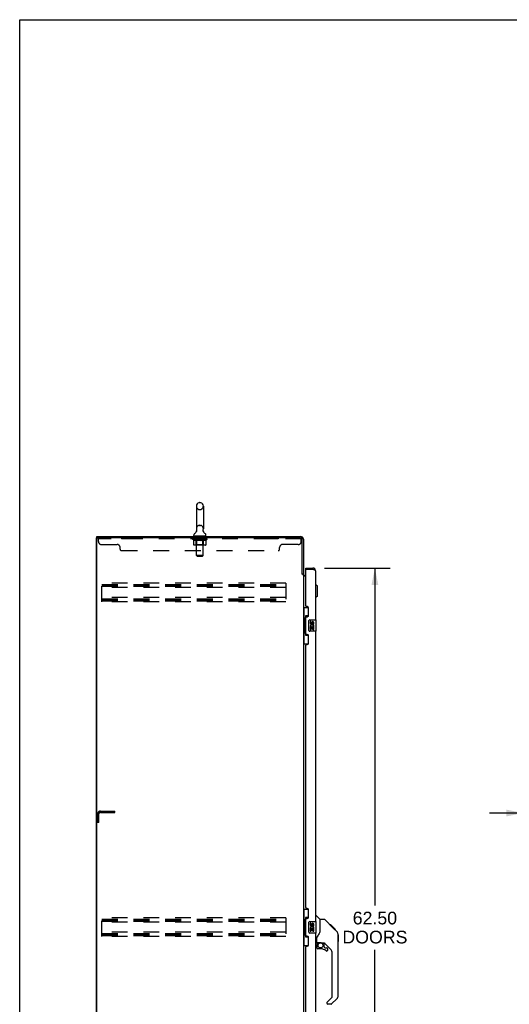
# Model space of a CAD drawing. Header units: inches. Extents: x 0 to 250, y 0 to 162.
# Tile 6 of 17: x 0 to 43, y 76 to 162. Entities that reach past the tile are written whole.
import ezdxf

# ---------------------------------------------------------------- set-up
doc = ezdxf.new("R2010")
doc.units = ezdxf.units.IN
doc.header["$LTSCALE"] = 13.77
doc.header["$MEASUREMENT"] = 0
doc.linetypes.add('HIDDEN', pattern=[0.2, 0.1, -0.1])
doc.layers.get('0').update_dxf_attribs({"linetype": 'CONTINUOUS'})
for name, color, linetype in [('02___PRT_ALL_AXES', 7, 'CONTINUOUS'), ('DEFAULT_2', 8, 'HIDDEN'), ('DIMENSIONS', 7, 'CONTINUOUS')]:
    doc.layers.add(name, color=color, linetype=linetype)
doc.styles.get("Standard").update_dxf_attribs({"font": 'arial.ttf'})
doc.dimstyles.new('DIMSTYLE_1', dxfattribs={"dimtxt": 1.104545, "dimasz": 1.472727, "dimexe": 0.09, "dimexo": 0.07, "dimgap": 0.0375, "dimtad": 0, "dimtih": 1, "dimtoh": 1, "dimzin": 4, "dimdsep": 46, "dimtxsty": 'Standard', "dimblk": '_FILLED', "dimblk1": '_FILLED', "dimblk2": '_FILLED', "dimcen": 0.09, "dimazin": 1, "dimtfac": 1, "dimtdec": 3, "dimtofl": 0, "dimtmove": 0, "dimatfit": 3, "dimldrblk": '_FILLED', "dimfxl": 1, "dimtolj": 1, "dimtzin": 4, "dimarcsym": 0})

# ---------------------------------------------------------------- blocks, each defined once
blk = doc.blocks.new('_FILLED')
at = {"color": 0, "linetype": 'ByBlock'}
blk.add_solid([(0, 0), (-1, 0.2), (-1, -0.2)], dxfattribs=at)
blk = doc.blocks.new('*D14')
at = {"layer": 'DIMENSIONS', "color": 2, "linetype": 'Continuous'}
for p, q in [((43.792, 92.978), (40.847, 92.978)), ((45.542, 92.978), (48.224, 92.978))]:
    blk.add_line(p, q, dxfattribs=at)
at = {"layer": 'DIMENSIONS', "color": 2, "linetype": 'Continuous', "xscale": 1.4727272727, "yscale": 1.4727272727, "zscale": 1.4727272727}
blk.add_blockref('_FILLED', (43.792, 92.978), dxfattribs=at)
at = {"layer": 'DIMENSIONS', "color": 2, "linetype": 'Continuous', "xscale": 1.4727272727, "yscale": 1.4727272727, "zscale": 1.4727272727, "rotation": 180}
blk.add_blockref('_FILLED', (45.542, 92.978), dxfattribs=at)
at = {"layer": 'DIMENSIONS', "color": 2, "linetype": 'Continuous', "insert": (48.777, 93.53), "char_height": 1.1045, "width": 3.00157, "attachment_point": 1, "line_spacing_factor": 0.9}
blk.add_mtext('1.75', dxfattribs=at)
blk = doc.blocks.new('*D21')
at = {"layer": 'DIMENSIONS', "color": 2, "linetype": 'Continuous'}
for p, q in [((26.508, 114.288), (32.212, 114.288)), ((30.887, 114.288), (30.887, 84.946)), ((30.887, 51.788), (30.887, 81.08)), ((26.508, 51.788), (32.212, 51.788))]:
    blk.add_line(p, q, dxfattribs=at)
at = {"layer": 'DIMENSIONS', "color": 2, "linetype": 'Continuous', "xscale": 1.4727272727, "yscale": 1.4727272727, "zscale": 1.4727272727}
for p, rotation in [((30.887, 114.288), 90), ((30.887, 51.788), 270)]:
    blk.add_blockref('_FILLED', p, dxfattribs=dict(at, rotation=rotation))
at = {"layer": 'DIMENSIONS', "color": 2, "linetype": 'Continuous', "insert": (30.887, 84.394), "char_height": 1.1045, "width": 5.65002, "attachment_point": 2, "line_spacing_factor": 0.9}
blk.add_mtext('62.50\\PDOORS', dxfattribs=at)

msp = doc.modelspace()

# ---------------------------------------------------------------- linework, layer by layer
at = {"color": 7, "linetype": 'Continuous'}
for p, q in [((0, 0), (0, 162)), ((0, 162), (250.364, 162)), ((15.622, 119.983), (15.709, 119.983)), ((15.359, 119.683), (15.359, 117.708)), ((15.971, 119.683), (15.971, 117.708)), ((15.374, 117.489), (15.372, 117.485)), ((6.665, 45.142), (6.665, 116.934)), ((6.665, 116.934), (6.78, 116.934)), ((6.717, 116.934), (6.717, 117.038)), ((15.142, 117.137), (15.142, 117.176)), ((15.165, 117.068), (15.165, 117.038)), ((16.165, 117.068), (15.165, 117.068)), ((16.165, 117.068), (16.165, 117.038)), ((16.188, 117.137), (16.188, 117.176)), ((24.869, 114.184), (24.869, 114.288)), ((24.889, 114.184), (24.869, 114.184)), ((25.477, 114.288), (25.477, 114.184)), ((24.561, 113.797), (24.665, 113.797)), ((25.763, 112.838), (25.723, 112.838)), ((25.763, 111.736), (25.763, 112.838)), ((25.881, 112.72), (25.763, 112.838)), ((25.881, 111.854), (25.881, 112.72)), ((25.763, 111.736), (25.723, 111.736)), ((25.881, 111.854), (25.763, 111.736)), ((24.665, 110.863), (25.106, 110.863)), ((24.704, 110.863), (24.704, 109.838)), ((25.069, 110.863), (25.069, 110.083)), ((24.683, 109.838), (24.683, 108.738)), ((24.683, 109.838), (24.805, 109.838)), ((24.805, 109.868), (24.805, 109.889)), ((24.805, 108.738), (24.805, 109.838)), ((24.842, 110.128), (24.842, 108.448)), ((25.069, 110.128), (24.842, 110.128)), ((25.128, 108.888), (25.128, 109.688)), ((25.228, 109.788), (25.768, 109.788)), ((25.783, 108.803), (25.783, 109.773)), ((24.683, 108.738), (24.805, 108.738)), ((24.704, 108.738), (24.704, 107.713)), ((24.805, 108.687), (24.805, 108.708)), ((24.842, 108.448), (25.069, 108.448)), ((25.069, 108.493), (25.069, 107.713)), ((25.768, 108.788), (25.228, 108.788)), ((24.665, 107.713), (25.106, 107.713)), ((24.665, 84.613), (25.106, 84.613)), ((24.704, 84.613), (24.704, 83.588)), ((25.069, 84.613), (25.069, 83.833)), ((25.723, 84.042), (25.786, 84.042)), ((26.111, 83.733), (25.814, 84.03)), ((24.683, 83.588), (24.805, 83.588)), ((24.683, 83.588), (24.683, 82.488)), ((24.805, 83.618), (24.805, 83.639)), ((24.805, 82.488), (24.805, 83.588)), ((25.069, 83.878), (24.842, 83.878)), ((24.842, 83.878), (24.842, 82.198)), ((25.128, 82.638), (25.128, 83.438)), ((25.228, 83.538), (25.768, 83.538)), ((25.783, 82.553), (25.783, 83.523)), ((26.478, 83.727), (26.117, 83.727)), ((26.117, 82.622), (26.117, 83.727)), ((27.299, 82.939), (26.534, 83.704)), ((27.055, 83.249), (26.988, 83.249)), ((27.062, 83.242), (26.996, 83.242)), ((27.072, 83.232), (27.005, 83.232)), ((27.079, 83.226), (27.012, 83.226)), ((27.087, 83.218), (27.02, 83.218)), ((27.106, 83.198), (27.039, 83.198)), ((27.055, 83.249), (27.382, 82.923)), ((27.129, 83.175), (27.062, 83.175)), ((27.152, 83.152), (27.085, 83.152)), ((27.176, 83.128), (27.109, 83.128)), ((27.2, 83.105), (27.133, 83.105)), ((24.683, 82.488), (24.805, 82.488)), ((24.704, 82.488), (24.704, 81.463)), ((24.805, 82.437), (24.805, 82.458)), ((25.069, 82.243), (25.069, 81.463)), ((25.768, 82.538), (25.228, 82.538)), ((26.117, 82.685), (26.096, 82.628)), ((27.223, 83.081), (27.156, 83.081)), ((27.246, 83.059), (27.179, 83.059)), ((27.266, 83.039), (27.199, 83.039)), ((27.283, 83.021), (27.216, 83.021)), ((27.296, 83.008), (27.229, 83.008)), ((27.3, 83.004), (27.233, 83.004)), ((27.302, 83.002), (27.235, 83.002)), ((27.303, 83.001), (27.236, 83.001)), ((27.304, 83.001), (27.237, 83.001)), ((27.272, 82.965), (27.238, 83)), ((27.306, 82.998), (27.239, 82.998)), ((27.31, 82.994), (27.244, 82.994)), ((27.316, 82.988), (27.25, 82.988)), ((27.33, 82.974), (27.263, 82.974)), ((27.298, 82.938), (27.272, 82.965)), ((27.345, 82.959), (27.278, 82.959)), ((27.353, 82.952), (27.286, 82.952)), ((27.36, 82.945), (27.293, 82.945)), ((27.298, 82.938), (27.577, 82.66)), ((27.372, 82.933), (27.305, 82.933)), ((27.377, 82.927), (27.31, 82.927)), ((27.38, 82.924), (27.313, 82.924)), ((27.382, 82.923), (27.315, 82.923)), ((27.381, 82.923), (27.315, 82.923)), ((27.382, 82.922), (27.316, 82.922)), ((27.466, 82.838), (27.382, 82.922)), ((27.4, 82.838), (27.466, 82.838)), ((27.468, 82.836), (27.401, 82.836)), ((27.471, 82.834), (27.404, 82.834)), ((27.468, 82.836), (27.471, 82.834)), ((27.691, 82.405), (27.691, 82.411)), ((27.692, 77.099), (27.692, 82.383)), ((27.704, 82.387), (27.704, 81.8)), ((24.665, 81.463), (25.106, 81.463)), ((24.842, 82.198), (25.069, 82.198)), ((25.802, 81.66), (25.723, 81.66)), ((25.841, 81.699), (25.841, 82.106)), ((25.841, 81.482), (25.841, 81.245)), ((25.861, 81.701), (26.156, 81.701)), ((25.899, 81.621), (25.979, 81.701)), ((25.905, 81.616), (25.902, 81.619)), ((25.909, 81.612), (25.905, 81.616)), ((25.913, 81.607), (25.909, 81.612)), ((26.429, 81.66), (26.341, 81.66)), ((26.471, 81.328), (26.471, 81.655)), ((27.007, 81.164), (26.506, 81.665)), ((26.156, 81.166), (25.92, 81.166)), ((26.475, 81.32), (26.547, 81.248)), ((26.555, 81.245), (26.708, 81.245)), ((26.786, 81.047), (26.786, 81.166)), ((27.18, 77.013), (27.18, 80.746)), ((26.708, 76.488), (26.708, 76.424)), ((26.721, 76.522), (27.157, 76.957)), ((27.069, 76.345), (26.786, 76.345)), ((27.576, 76.82), (27.124, 76.368))]:
    msp.add_line(p, q, dxfattribs=at)
at = {"color": 3, "linetype": 'Continuous'}
for p, q in [((6.717, 117.038), (24.419, 117.038)), ((6.717, 45.204), (6.717, 116.871)), ((24.418, 116.934), (6.78, 116.934)), ((24.561, 113.786), (24.561, 116.791)), ((24.665, 116.791), (24.665, 113.784)), ((24.869, 114.288), (25.477, 114.288)), ((24.869, 110.995), (24.869, 114.164)), ((24.889, 114.184), (25.477, 114.184)), ((25.514, 114.17), (25.477, 114.184)), ((25.533, 114.163), (25.514, 114.17)), ((25.545, 114.159), (25.533, 114.163)), ((25.557, 114.154), (25.545, 114.159)), ((25.568, 114.149), (25.557, 114.154)), ((25.723, 114.041), (25.723, 109.788)), ((24.575, 113.764), (24.573, 113.768)), ((24.665, 113.745), (24.591, 113.745)), ((24.665, 113.745), (24.665, 52.33)), ((24.869, 113.59), (24.706, 113.59)), ((24.808, 113.642), (24.869, 113.642)), ((24.989, 110.935), (24.929, 110.935)), ((25.119, 110.185), (25.119, 110.805)), ((24.869, 108.58), (24.869, 109.995)), ((24.929, 110.055), (24.989, 110.055)), ((24.989, 108.52), (24.929, 108.52)), ((25.119, 107.77), (25.119, 108.39)), ((25.723, 108.788), (25.723, 83.538)), ((24.869, 84.745), (24.869, 107.58)), ((24.929, 107.64), (24.989, 107.64)), ((24.989, 84.685), (24.929, 84.685)), ((25.119, 83.935), (25.119, 84.555)), ((24.869, 82.33), (24.869, 83.745)), ((24.929, 83.805), (24.989, 83.805)), ((24.989, 82.27), (24.929, 82.27)), ((25.723, 82.538), (25.723, 57.288)), ((24.929, 81.39), (24.989, 81.39)), ((25.119, 81.52), (25.119, 82.14)), ((24.869, 58.495), (24.869, 81.33))]:
    msp.add_line(p, q, dxfattribs=at)
at = {"color": 7, "linetype": 'Continuous'}
for points in [[(15.379, 117.601), (15.38, 117.597), (15.382, 117.592), (15.383, 117.587), (15.384, 117.583), (15.385, 117.578), (15.386, 117.573), (15.387, 117.568), (15.387, 117.563), (15.388, 117.558), (15.388, 117.553), (15.388, 117.548), (15.387, 117.543), (15.387, 117.538), (15.387, 117.533), (15.386, 117.528), (15.385, 117.523), (15.384, 117.518), (15.383, 117.513), (15.381, 117.508), (15.38, 117.503), (15.378, 117.499), (15.376, 117.494), (15.374, 117.489)], [(15.959, 117.485), (15.957, 117.489), (15.955, 117.494), (15.953, 117.499), (15.951, 117.503), (15.949, 117.508), (15.948, 117.513), (15.947, 117.518), (15.946, 117.523), (15.945, 117.528), (15.944, 117.533), (15.943, 117.538), (15.943, 117.543), (15.943, 117.548), (15.943, 117.553), (15.943, 117.558), (15.943, 117.563), (15.944, 117.568), (15.945, 117.573), (15.945, 117.578), (15.946, 117.583), (15.948, 117.587), (15.949, 117.592), (15.95, 117.597), (15.952, 117.601)], [(24.842, 110.104), (24.842, 110.101), (24.843, 110.097), (24.844, 110.093), (24.845, 110.089), (24.847, 110.084), (24.849, 110.079), (24.851, 110.073), (24.854, 110.067), (24.858, 110.061), (24.862, 110.054), (24.866, 110.047), (24.871, 110.039), (24.876, 110.03), (24.878, 110.027)], [(25.128, 109.688), (25.129, 109.694), (25.129, 109.7), (25.13, 109.706), (25.131, 109.712), (25.133, 109.718), (25.135, 109.724)], [(25.135, 108.852), (25.133, 108.857), (25.131, 108.863), (25.13, 108.869), (25.129, 108.875), (25.129, 108.881), (25.128, 108.888)], [(24.878, 108.549), (24.876, 108.545), (24.871, 108.537), (24.866, 108.529), (24.862, 108.522), (24.858, 108.515), (24.854, 108.508), (24.851, 108.502), (24.849, 108.497), (24.847, 108.492), (24.845, 108.487), (24.844, 108.483), (24.843, 108.479), (24.842, 108.475), (24.842, 108.472)], [(24.842, 83.854), (24.842, 83.851), (24.843, 83.847), (24.844, 83.843), (24.845, 83.839), (24.847, 83.834), (24.849, 83.829), (24.851, 83.823), (24.854, 83.817), (24.858, 83.811), (24.862, 83.804), (24.866, 83.797), (24.871, 83.789), (24.876, 83.78), (24.878, 83.777)], [(25.128, 83.438), (25.129, 83.444), (25.129, 83.45), (25.13, 83.456), (25.131, 83.462), (25.133, 83.468), (25.135, 83.474)], [(26.534, 83.704), (26.526, 83.71), (26.518, 83.716), (26.508, 83.721), (26.499, 83.724), (26.488, 83.726), (26.478, 83.727)], [(24.878, 82.299), (24.876, 82.295), (24.871, 82.287), (24.866, 82.279), (24.862, 82.272), (24.858, 82.265), (24.854, 82.258), (24.851, 82.252), (24.849, 82.247), (24.847, 82.242), (24.845, 82.237), (24.844, 82.233), (24.843, 82.229), (24.842, 82.225), (24.842, 82.222)], [(25.135, 82.602), (25.133, 82.607), (25.131, 82.613), (25.13, 82.619), (25.129, 82.625), (25.129, 82.631), (25.128, 82.638)], [(25.895, 82.277), (25.884, 82.261), (25.869, 82.232), (25.856, 82.2), (25.847, 82.166), (25.842, 82.131), (25.841, 82.106)], [(26.096, 82.628), (26.066, 82.559), (26.029, 82.488), (25.987, 82.415), (25.939, 82.341), (25.895, 82.277)], [(27.238, 83), (27.216, 83.022), (27.194, 83.044), (27.172, 83.066)], [(27.692, 82.383), (27.691, 82.411), (27.686, 82.452), (27.676, 82.493), (27.662, 82.533), (27.644, 82.57), (27.622, 82.606), (27.597, 82.639), (27.577, 82.66)], [(25.913, 81.607), (25.904, 81.597), (25.895, 81.586), (25.888, 81.575), (25.881, 81.563), (25.875, 81.55), (25.87, 81.537), (25.866, 81.524), (25.864, 81.51), (25.862, 81.496), (25.861, 81.482)], [(25.902, 81.619), (25.901, 81.62), (25.9, 81.621), (25.899, 81.621), (25.899, 81.621)], [(26.156, 81.701), (26.163, 81.701), (26.183, 81.7), (26.204, 81.698), (26.225, 81.694), (26.245, 81.689), (26.263, 81.684), (26.279, 81.678), (26.293, 81.673), (26.305, 81.669), (26.315, 81.665), (26.324, 81.663), (26.332, 81.661)], [(26.332, 81.661), (26.34, 81.66), (26.341, 81.66)]]:
    msp.add_lwpolyline(points, dxfattribs=at)
at = {"color": 3, "linetype": 'Continuous'}
for points in [[(25.723, 114.041), (25.723, 114.044), (25.723, 114.046), (25.723, 114.048), (25.722, 114.05), (25.721, 114.053), (25.72, 114.055), (25.719, 114.057), (25.718, 114.06), (25.717, 114.062), (25.715, 114.064), (25.714, 114.067), (25.712, 114.069), (25.71, 114.071), (25.708, 114.073), (25.706, 114.076), (25.703, 114.078), (25.701, 114.08), (25.698, 114.083), (25.695, 114.085), (25.692, 114.087), (25.689, 114.09), (25.686, 114.092), (25.683, 114.094), (25.679, 114.096), (25.675, 114.099), (25.672, 114.101), (25.668, 114.103), (25.664, 114.106), (25.66, 114.108), (25.655, 114.11), (25.651, 114.113), (25.647, 114.115), (25.642, 114.117), (25.637, 114.119), (25.633, 114.122), (25.628, 114.124), (25.623, 114.126), (25.618, 114.129), (25.612, 114.131), (25.607, 114.133), (25.602, 114.136), (25.596, 114.138), (25.591, 114.14), (25.585, 114.142), (25.58, 114.145), (25.568, 114.149)], [(24.573, 113.768), (24.572, 113.77), (24.571, 113.771), (24.57, 113.773), (24.569, 113.775), (24.568, 113.777), (24.567, 113.778), (24.565, 113.78), (24.564, 113.782), (24.563, 113.784), (24.561, 113.786)], [(24.591, 113.745), (24.589, 113.747), (24.587, 113.748), (24.585, 113.75), (24.584, 113.751), (24.582, 113.753), (24.581, 113.754), (24.58, 113.756), (24.579, 113.757), (24.578, 113.759), (24.577, 113.76), (24.576, 113.761), (24.575, 113.763), (24.575, 113.764)], [(24.681, 113.615), (24.679, 113.617), (24.676, 113.618), (24.674, 113.619), (24.672, 113.62), (24.67, 113.622), (24.669, 113.623), (24.667, 113.625), (24.666, 113.626), (24.666, 113.628), (24.665, 113.629), (24.665, 113.631)], [(24.706, 113.59), (24.706, 113.592), (24.705, 113.594), (24.705, 113.596), (24.704, 113.597), (24.704, 113.599), (24.703, 113.601), (24.701, 113.602), (24.7, 113.604), (24.698, 113.605), (24.696, 113.607), (24.695, 113.608), (24.693, 113.609), (24.69, 113.611), (24.688, 113.612), (24.686, 113.613), (24.681, 113.615)]]:
    msp.add_lwpolyline(points, dxfattribs=at)
at = {"color": 7, "linetype": 'Continuous'}
msp.add_circle((26.156, 81.461), 0.217, dxfattribs=at)
for centre, radius, start, end in [((15.665, 119.683), 0.306, 105.63034, 180), ((15.622, 119.84), 0.144, 90, 105.63034), ((15.709, 119.84), 0.144, 74.36966, 90), ((15.665, 119.683), 0.306, 0, 74.36966), ((14.907, 117.725), 0.523, 304.66237, 336.93176), ((15.665, 117.708), 0.306, 180, 200.48713), ((16.424, 117.725), 0.523, 203.06823, 235.33763), ((15.665, 117.708), 0.306, 339.51287, 360), ((15.286, 117.176), 0.144, 124.66265, 180), ((15.211, 117.137), 0.069, 180, 270), ((16.119, 117.137), 0.069, 270, 360), ((16.045, 117.176), 0.144, 0, 55.33735), ((25.477, 114.041), 0.142, 48.63375, 90), ((25.559, 113.898), 0.26, 90, 92.60534), ((25.228, 109.688), 0.1, 90, 158.79459), ((25.768, 109.773), 0.015, 0, 90), ((25.228, 108.888), 0.1, 201.20502, 270), ((25.768, 108.803), 0.015, 270, 360), ((25.786, 84.002), 0.0394, 45, 90), ((25.228, 83.438), 0.1, 90, 158.79459), ((25.768, 83.523), 0.015, 0, 90), ((26.097, 83.719), 0.0197, 0, 45), ((25.228, 82.638), 0.1, 201.20502, 270), ((25.768, 82.553), 0.015, 270, 360), ((27.684, 82.387), 0.0197, 0, 68.93953), ((25.802, 81.699), 0.0394, 270, 360), ((25.861, 81.721), 0.0197, 180, 270), ((26.038, 81.482), 0.197, 135, 180), ((26.429, 81.463), 0.197, 52.51213, 90), ((27.684, 81.8), 0.0197, 293.60704, 360), ((25.92, 81.245), 0.0787, 180, 270), ((26.156, 80.378), 0.787, 50.4788, 90), ((26.483, 81.328), 0.0118, 180, 225), ((26.555, 81.256), 0.0118, 225, 270), ((26.708, 81.047), 0.0787, 230.4788, 360), ((26.708, 81.166), 0.0787, 0, 90), ((26.589, 80.746), 0.591, 0, 45), ((27.298, 77.099), 0.394, 315, 360), ((26.755, 76.488), 0.0472, 135, 180), ((26.786, 76.424), 0.0787, 180, 270), ((27.069, 76.424), 0.0787, 270, 315), ((27.101, 77.013), 0.0787, 315, 360)]:
    msp.add_arc(centre, radius, start, end, dxfattribs=at)
at = {"color": 3, "linetype": 'Continuous'}
for centre, radius, start, end in [((6.78, 116.871), 0.0625, 90, 180), ((24.418, 116.791), 0.143, 0, 90), ((24.419, 116.791), 0.246, 0, 90), ((24.889, 114.164), 0.02, 90, 180), ((25.477, 114.041), 0.246, 0, 90), ((24.808, 113.784), 0.142, 180, 270), ((24.929, 110.995), 0.06, 180, 270), ((24.989, 110.805), 0.13, 0, 90), ((24.929, 109.995), 0.06, 90, 180), ((24.989, 110.185), 0.13, 270, 360), ((24.929, 108.58), 0.06, 180, 270), ((24.989, 108.39), 0.13, 0, 90), ((24.929, 107.58), 0.06, 90, 180), ((24.989, 107.77), 0.13, 270, 360), ((24.929, 84.745), 0.06, 180, 270), ((24.989, 84.555), 0.13, 0, 90), ((24.929, 83.745), 0.06, 90, 180), ((24.989, 83.935), 0.13, 270, 360), ((24.929, 82.33), 0.06, 180, 270), ((24.989, 82.14), 0.13, 0, 90), ((24.929, 81.33), 0.06, 90, 180), ((24.989, 81.52), 0.13, 270, 360)]:
    msp.add_arc(centre, radius, start, end, dxfattribs=at)
at = {"color": 7, "linetype": 'Continuous'}
for centre, start_param, end_param in [((24.909, 109.878), 0.699287, 1.51401), ((24.909, 109.878), -4.655602, -3.84088), ((24.909, 108.697), 0.699287, 1.51401), ((24.909, 108.697), -4.655602, -3.84088), ((24.909, 83.628), 0.699287, 1.51401), ((24.909, 83.628), -4.655602, -3.84088), ((24.909, 82.447), 0.699287, 1.51401), ((24.909, 82.447), -4.655602, -3.84088)]:
    msp.add_ellipse(centre, major_axis=(0, 0.18), ratio=0.579493, start_param=start_param, end_param=end_param, dxfattribs=at)
at = {"layer": '02___PRT_ALL_AXES', "color": 8, "linetype": 'HIDDEN'}
for p, q in [((8.853, 116.934), (8.853, 116.83)), ((9.728, 116.934), (8.853, 116.934)), ((9.728, 116.83), (8.853, 116.83)), ((9.728, 116.934), (9.728, 116.83)), ((15.228, 116.83), (15.228, 116.934)), ((16.103, 116.934), (15.228, 116.934)), ((16.103, 116.83), (15.228, 116.83)), ((16.103, 116.83), (16.103, 116.934)), ((21.603, 116.934), (21.603, 116.83)), ((22.478, 116.934), (21.603, 116.934)), ((22.478, 116.83), (21.603, 116.83)), ((22.478, 116.934), (22.478, 116.83))]:
    msp.add_line(p, q, dxfattribs=at)
at = {"layer": '02___PRT_ALL_AXES', "color": 7, "linetype": 'Continuous'}
for p, q in [((25.266, 109.634), (25.266, 109.497)), ((25.329, 109.634), (25.266, 109.634)), ((25.266, 109.172), (25.266, 108.942)), ((25.284, 109.172), (25.266, 109.172)), ((25.266, 108.942), (25.329, 108.942)), ((25.319, 109.172), (25.346, 109.192)), ((25.319, 109.172), (25.58, 109.172)), ((25.329, 109.497), (25.329, 109.634)), ((25.329, 108.942), (25.329, 109.109)), ((25.329, 109.109), (25.394, 109.109)), ((25.394, 109.56), (25.394, 109.491)), ((25.394, 109.109), (25.394, 108.973)), ((25.394, 108.973), (25.455, 108.973)), ((25.455, 109.497), (25.455, 109.539)), ((25.455, 108.973), (25.455, 109.109)), ((25.455, 109.109), (25.517, 109.109)), ((25.51, 109.208), (25.567, 109.183)), ((25.517, 109.539), (25.517, 109.403)), ((25.517, 109.403), (25.58, 109.403)), ((25.517, 109.109), (25.517, 108.942)), ((25.517, 108.942), (25.58, 108.942)), ((25.58, 109.403), (25.58, 109.539)), ((25.58, 108.942), (25.58, 109.172)), ((25.329, 83.384), (25.266, 83.384)), ((25.266, 83.384), (25.266, 83.247)), ((25.329, 83.247), (25.329, 83.384)), ((25.394, 83.31), (25.394, 83.241)), ((25.455, 83.247), (25.455, 83.289)), ((25.517, 83.289), (25.517, 83.153)), ((25.517, 83.153), (25.58, 83.153)), ((25.58, 83.153), (25.58, 83.289)), ((25.284, 82.922), (25.266, 82.922)), ((25.266, 82.922), (25.266, 82.692)), ((25.266, 82.692), (25.329, 82.692)), ((25.319, 82.922), (25.346, 82.942)), ((25.319, 82.922), (25.58, 82.922)), ((25.329, 82.859), (25.394, 82.859)), ((25.329, 82.692), (25.329, 82.859)), ((25.394, 82.859), (25.394, 82.723)), ((25.394, 82.723), (25.455, 82.723)), ((25.455, 82.859), (25.517, 82.859)), ((25.455, 82.723), (25.455, 82.859)), ((25.51, 82.958), (25.567, 82.933)), ((25.517, 82.859), (25.517, 82.692)), ((25.517, 82.692), (25.58, 82.692)), ((25.58, 82.692), (25.58, 82.922))]:
    msp.add_line(p, q, dxfattribs=at)
for centre, radius, start, end in [((25.36, 109.497), 0.0943, 180, 360), ((25.42, 109.246), 0.154, 161.41988, 206.19629), ((25.423, 109.246), 0.157, 336.59665, 161.87913), ((25.423, 109.246), 0.157, 205.73705, 207.8532), ((25.36, 109.497), 0.0314, 180, 261.22946), ((25.423, 109.246), 0.0943, 336.59665, 215.11217), ((25.36, 109.502), 0.0362, 263.42855, 341.76278), ((25.486, 109.539), 0.0943, 68.69989, 167.43379), ((25.486, 109.539), 0.0314, 0, 180.04847), ((25.486, 109.539), 0.0943, 0, 68.67039), ((25.36, 83.247), 0.0943, 180, 360), ((25.423, 82.996), 0.157, 336.59665, 161.87913), ((25.36, 83.247), 0.0314, 180, 261.22946), ((25.36, 83.252), 0.0362, 263.42855, 341.76278), ((25.486, 83.289), 0.0943, 68.69989, 167.43379), ((25.486, 83.289), 0.0314, 0, 180.04847), ((25.486, 83.289), 0.0943, 0, 68.67039), ((25.42, 82.996), 0.154, 161.41988, 206.19629), ((25.423, 82.996), 0.157, 205.73705, 207.8532), ((25.423, 82.996), 0.0943, 336.59665, 215.11217)]:
    msp.add_arc(centre, radius, start, end, dxfattribs=at)
at = {"layer": 'DEFAULT_2', "color": 8, "linetype": 'HIDDEN'}
for p, q in [((15.622, 119.383), (15.709, 119.383)), ((15.622, 118.008), (15.709, 118.008)), ((6.853, 116.589), (6.853, 116.934)), ((24.478, 116.83), (6.853, 116.83)), ((15.032, 116.791), (15.032, 116.838)), ((15.131, 116.722), (15.032, 116.791)), ((16.299, 116.791), (15.032, 116.791)), ((15.042, 116.831), (15.042, 116.838)), ((15.05, 116.828), (15.05, 116.831)), ((15.05, 116.828), (16.28, 116.828)), ((15.059, 116.828), (15.059, 116.831)), ((15.06, 116.828), (15.06, 116.831)), ((15.07, 116.831), (15.07, 116.838)), ((15.086, 116.828), (15.086, 116.831)), ((15.088, 116.828), (15.088, 116.831)), ((15.117, 116.831), (15.117, 116.838)), ((15.131, 116.828), (15.131, 116.831)), ((15.131, 116.317), (15.131, 116.722)), ((15.131, 116.722), (15.145, 116.712)), ((15.134, 116.828), (15.134, 116.831)), ((15.338, 116.831), (15.137, 116.831)), ((15.159, 116.704), (15.145, 116.712)), ((15.173, 116.696), (15.159, 116.704)), ((15.186, 116.69), (15.173, 116.696)), ((15.18, 116.831), (15.18, 116.838)), ((15.182, 116.828), (15.182, 116.831)), ((15.182, 116.828), (15.182, 116.831)), ((15.185, 116.828), (15.185, 116.831)), ((15.2, 116.684), (15.186, 116.69)), ((15.192, 116.828), (15.192, 116.831)), ((15.192, 116.828), (15.192, 116.831)), ((15.196, 116.828), (15.196, 116.831)), ((15.199, 116.828), (15.199, 116.832)), ((15.213, 116.68), (15.199, 116.684)), ((15.204, 116.828), (15.204, 116.831)), ((15.317, 116.68), (15.213, 116.68)), ((15.218, 116.828), (15.218, 116.831)), ((15.236, 116.828), (15.236, 116.834)), ((15.236, 116.828), (15.236, 116.831)), ((15.257, 116.828), (15.257, 116.831)), ((15.257, 116.828), (15.257, 116.831)), ((15.258, 116.831), (15.258, 116.838)), ((15.268, 116.828), (15.268, 116.831)), ((15.272, 116.828), (15.272, 116.831)), ((15.281, 116.828), (15.281, 116.831)), ((15.293, 116.828), (15.293, 116.835)), ((15.308, 116.828), (15.308, 116.831)), ((15.311, 116.828), (15.311, 116.831)), ((15.317, 116.68), (15.33, 116.684)), ((15.344, 116.69), (15.33, 116.684)), ((15.338, 116.828), (15.338, 116.831)), ((15.405, 116.831), (15.343, 116.831)), ((15.357, 116.696), (15.344, 116.69)), ((15.349, 116.831), (15.349, 116.838)), ((15.353, 117.068), (15.353, 117.038)), ((15.353, 116.319), (15.353, 116.788)), ((15.355, 116.828), (15.355, 116.831)), ((15.371, 116.704), (15.357, 116.696)), ((15.36, 116.828), (15.36, 116.831)), ((15.365, 115.387), (15.365, 117.033)), ((15.366, 116.828), (15.366, 116.836)), ((15.37, 116.828), (15.37, 116.831)), ((15.385, 116.713), (15.371, 116.704)), ((15.381, 116.828), (15.381, 116.831)), ((15.399, 116.722), (15.385, 116.712)), ((15.399, 116.317), (15.399, 116.722)), ((15.399, 116.722), (15.428, 116.712)), ((15.405, 116.828), (15.405, 116.831)), ((15.48, 116.831), (15.421, 116.831)), ((15.456, 116.704), (15.427, 116.712)), ((15.441, 116.828), (15.441, 116.831)), ((15.449, 116.831), (15.449, 116.838)), ((15.452, 116.828), (15.452, 116.831)), ((15.455, 116.828), (15.455, 116.837)), ((15.484, 116.696), (15.456, 116.704)), ((15.457, 116.828), (15.457, 116.831)), ((15.465, 116.828), (15.465, 116.831)), ((15.48, 116.828), (15.48, 116.831)), ((15.512, 116.69), (15.483, 116.696)), ((15.561, 116.831), (15.506, 116.831)), ((15.539, 116.684), (15.511, 116.69)), ((15.519, 116.828), (15.519, 116.831)), ((15.566, 116.68), (15.539, 116.684)), ((15.551, 116.831), (15.665, 116.838)), ((15.555, 116.831), (15.555, 116.838)), ((15.556, 116.838), (15.555, 116.838)), ((15.556, 116.831), (15.556, 116.838)), ((15.556, 116.828), (15.556, 116.831)), ((15.56, 116.828), (15.56, 116.831)), ((15.561, 116.828), (15.561, 116.831)), ((15.561, 116.828), (15.561, 116.831)), ((15.764, 116.68), (15.566, 116.68)), ((15.644, 116.831), (15.596, 116.831)), ((15.602, 116.828), (15.602, 116.831)), ((15.644, 116.828), (15.644, 116.831)), ((15.663, 116.831), (15.663, 116.831)), ((15.663, 116.828), (15.663, 116.831)), ((15.663, 116.828), (15.663, 116.831)), ((15.665, 116.831), (15.665, 116.838)), ((15.665, 116.838), (15.78, 116.831)), ((15.668, 116.828), (15.668, 116.831)), ((15.668, 116.828), (15.668, 116.831)), ((15.668, 116.831), (15.668, 116.831)), ((15.686, 116.828), (15.686, 116.831)), ((15.686, 116.831), (15.734, 116.831)), ((15.729, 116.828), (15.729, 116.831)), ((15.764, 116.68), (15.792, 116.684)), ((15.769, 116.828), (15.769, 116.831)), ((15.77, 116.828), (15.77, 116.831)), ((15.77, 116.831), (15.824, 116.831)), ((15.771, 116.828), (15.771, 116.831)), ((15.775, 116.831), (15.775, 116.838)), ((15.775, 116.831), (15.775, 116.838)), ((15.775, 116.838), (15.775, 116.838)), ((15.775, 116.828), (15.775, 116.831)), ((15.82, 116.69), (15.792, 116.684)), ((15.811, 116.828), (15.811, 116.831)), ((15.848, 116.697), (15.82, 116.69)), ((15.877, 116.704), (15.848, 116.696)), ((15.85, 116.828), (15.85, 116.831)), ((15.85, 116.831), (15.909, 116.831)), ((15.866, 116.828), (15.866, 116.831)), ((15.873, 116.828), (15.873, 116.831)), ((15.876, 116.828), (15.876, 116.837)), ((15.905, 116.713), (15.876, 116.704)), ((15.878, 116.828), (15.878, 116.831)), ((15.882, 116.831), (15.882, 116.838)), ((15.889, 116.828), (15.889, 116.831)), ((15.934, 116.723), (15.905, 116.713)), ((15.925, 116.828), (15.925, 116.831)), ((15.925, 116.831), (15.987, 116.831)), ((15.934, 116.317), (15.934, 116.723)), ((15.934, 116.723), (15.949, 116.713)), ((15.949, 116.828), (15.949, 116.831)), ((15.964, 116.704), (15.949, 116.713)), ((15.96, 116.828), (15.96, 116.831)), ((15.978, 116.696), (15.963, 116.704)), ((15.964, 116.828), (15.964, 116.836)), ((15.965, 115.387), (15.965, 117.033)), ((15.97, 116.828), (15.97, 116.831)), ((15.975, 116.828), (15.975, 116.831)), ((15.978, 117.068), (15.978, 117.038)), ((15.978, 116.319), (15.978, 116.788)), ((15.992, 116.69), (15.978, 116.696)), ((15.982, 116.831), (15.982, 116.838)), ((15.992, 116.828), (15.992, 116.831)), ((15.992, 116.831), (16.299, 116.831)), ((16.007, 116.684), (15.992, 116.69)), ((16.021, 116.68), (16.006, 116.684)), ((16.019, 116.828), (16.019, 116.831)), ((16.115, 116.68), (16.021, 116.68)), ((16.022, 116.828), (16.022, 116.831)), ((16.038, 116.828), (16.038, 116.835)), ((16.049, 116.828), (16.049, 116.831)), ((16.059, 116.828), (16.059, 116.831)), ((16.063, 116.828), (16.063, 116.831)), ((16.072, 116.831), (16.072, 116.838)), ((16.074, 116.828), (16.074, 116.831)), ((16.074, 116.828), (16.074, 116.831)), ((16.094, 116.828), (16.094, 116.834)), ((16.095, 116.828), (16.095, 116.831)), ((16.113, 116.828), (16.113, 116.831)), ((16.115, 116.68), (16.129, 116.684)), ((16.127, 116.828), (16.127, 116.831)), ((16.143, 116.69), (16.129, 116.684)), ((16.131, 116.828), (16.131, 116.832)), ((16.135, 116.828), (16.135, 116.831)), ((16.138, 116.828), (16.138, 116.831)), ((16.138, 116.828), (16.138, 116.831)), ((16.158, 116.697), (16.143, 116.69)), ((16.145, 116.828), (16.145, 116.831)), ((16.148, 116.828), (16.148, 116.831)), ((16.149, 116.828), (16.149, 116.831)), ((16.15, 116.831), (16.15, 116.838)), ((16.172, 116.704), (16.157, 116.696)), ((16.187, 116.713), (16.172, 116.704)), ((16.177, 116.834), (16.297, 116.836)), ((16.177, 116.831), (16.177, 116.834)), ((16.202, 116.723), (16.187, 116.713)), ((16.197, 116.828), (16.197, 116.831)), ((16.199, 116.828), (16.199, 116.831)), ((16.202, 116.723), (16.299, 116.791)), ((16.202, 116.317), (16.202, 116.723)), ((16.214, 116.831), (16.214, 116.838)), ((16.242, 116.828), (16.242, 116.831)), ((16.244, 116.828), (16.244, 116.831)), ((16.26, 116.831), (16.26, 116.838)), ((16.27, 116.828), (16.27, 116.831)), ((16.271, 116.828), (16.271, 116.831)), ((16.28, 116.828), (16.28, 116.831)), ((16.289, 116.831), (16.289, 116.838)), ((16.297, 116.831), (16.297, 116.836)), ((16.299, 116.791), (16.299, 116.831)), ((24.418, 116.934), (24.478, 116.934)), ((24.478, 116.589), (24.478, 116.934)), ((7.103, 116.339), (8.478, 116.339)), ((8.728, 115.934), (8.728, 116.089)), ((8.853, 115.809), (22.478, 115.809)), ((16.159, 116.279), (15.174, 116.279)), ((15.353, 116.319), (15.313, 116.279)), ((15.978, 116.319), (15.353, 116.319)), ((15.41, 116.284), (15.408, 116.286)), ((15.415, 116.281), (15.413, 116.282)), ((15.418, 116.28), (15.415, 116.281)), ((15.42, 116.279), (15.418, 116.28)), ((15.978, 116.319), (16.018, 116.279)), ((22.603, 115.934), (22.603, 116.089)), ((24.228, 116.339), (22.853, 116.339)), ((15.434, 115.318), (15.365, 115.387)), ((15.965, 115.387), (15.365, 115.387)), ((15.434, 115.318), (15.896, 115.318)), ((15.896, 115.318), (15.965, 115.387)), ((7.144, 111.35), (7.144, 112.975)), ((23.144, 112.975), (7.144, 112.975)), ((7.144, 112.871), (23.144, 112.871)), ((7.144, 112.781), (23.144, 112.781)), ((7.144, 112.704), (23.144, 112.704)), ((23.144, 112.6), (7.144, 112.6)), ((23.144, 112.975), (23.144, 111.35)), ((23.144, 111.725), (7.144, 111.725)), ((7.144, 111.621), (23.144, 111.621)), ((7.144, 111.531), (23.144, 111.531)), ((7.144, 111.454), (23.144, 111.454)), ((23.144, 111.35), (7.144, 111.35)), ((6.769, 92.142), (6.769, 92.895)), ((6.873, 92.142), (6.873, 92.895)), ((7.016, 93.142), (8.269, 93.142)), ((7.016, 93.038), (8.269, 93.038)), ((8.269, 93.038), (8.269, 93.142)), ((6.873, 92.142), (6.769, 92.142)), ((7.144, 82.225), (7.144, 83.85)), ((23.144, 83.85), (7.144, 83.85)), ((7.144, 83.746), (23.144, 83.746)), ((7.144, 83.656), (23.144, 83.656)), ((7.144, 83.579), (23.144, 83.579)), ((23.144, 83.475), (7.144, 83.475)), ((23.144, 83.85), (23.144, 82.225)), ((23.144, 82.6), (7.144, 82.6)), ((7.144, 82.496), (23.144, 82.496)), ((7.144, 82.406), (23.144, 82.406)), ((7.144, 82.329), (23.144, 82.329)), ((23.144, 82.225), (7.144, 82.225))]:
    msp.add_line(p, q, dxfattribs=at)
for points in [[(15.174, 116.279), (15.169, 116.28), (15.164, 116.281), (15.159, 116.282), (15.154, 116.284), (15.149, 116.286), (15.145, 116.289), (15.141, 116.293), (15.138, 116.297), (15.135, 116.301), (15.133, 116.306), (15.132, 116.311), (15.131, 116.317)], [(15.4, 116.306), (15.399, 116.311), (15.399, 116.317)], [(15.401, 116.301), (15.4, 116.306), (15.399, 116.311), (15.399, 116.317)], [(15.413, 116.282), (15.41, 116.284), (15.408, 116.286), (15.406, 116.289), (15.404, 116.293), (15.402, 116.297), (15.401, 116.301)], [(15.406, 116.289), (15.404, 116.293), (15.402, 116.297)], [(15.913, 116.279), (15.915, 116.28), (15.918, 116.281), (15.92, 116.282), (15.923, 116.284), (15.925, 116.286), (15.927, 116.289), (15.929, 116.293), (15.931, 116.297), (15.932, 116.301), (15.933, 116.306), (15.934, 116.311), (15.934, 116.317)], [(16.159, 116.279), (16.164, 116.28), (16.169, 116.281), (16.174, 116.282), (16.179, 116.284), (16.184, 116.286), (16.188, 116.289), (16.192, 116.293), (16.195, 116.297), (16.198, 116.301), (16.2, 116.306), (16.201, 116.311), (16.202, 116.317)]]:
    msp.add_lwpolyline(points, dxfattribs=at)
for centre, radius, start, end in [((15.665, 119.683), 0.306, 180, 254.36966), ((15.622, 119.527), 0.144, 254.36966, 270), ((15.709, 119.527), 0.144, 270, 285.63034), ((15.665, 119.683), 0.306, 285.63034, 360), ((15.665, 117.708), 0.306, 105.63034, 180), ((15.622, 117.865), 0.144, 90, 105.63034), ((15.709, 117.865), 0.144, 74.36966, 90), ((15.665, 117.708), 0.306, 0, 74.36966), ((7.103, 116.589), 0.25, 180, 270), ((15.313, 116.788), 0.0398, 0, 89.99999), ((15.331, 117.033), 0.0345, 0, 90), ((16, 117.033), 0.0345, 90, 180), ((16.018, 116.788), 0.0398, 90.00001, 180), ((24.228, 116.589), 0.25, 270, 360), ((8.478, 116.089), 0.25, 0, 90), ((8.853, 115.934), 0.125, 180, 270), ((22.478, 115.934), 0.125, 270, 360), ((22.853, 116.089), 0.25, 90, 180), ((7.016, 92.895), 0.246, 90, 180), ((7.016, 92.895), 0.142, 90, 180)]:
    msp.add_arc(centre, radius, start, end, dxfattribs=at)
for centre, major_axis, ratio, start_param, end_param in [((15.665, 116.838), (0.633, 0.007), 0.05963, 2.96643, 3.140963), ((15.012, 116.826), (0.198, 0), 0.060556, 0.430652, 1.470503), ((15.665, 116.838), (0.633, 0), 0.060556, -3.141593, -2.96706), ((15.012, 116.819), (0.198, 0.002), 0.05963, 1.376596, 1.469874), ((15.665, 116.838), (0.633, 0.013), 0.05688, 2.791345, 2.965878), ((15.056, 116.826), (0.198, -0.002), 0.05963, 0.605815, 1.645666), ((14.988, 116.826), (0.198, 0.002), 0.05963, 0.25549, 1.295341), ((15.665, 116.838), (0.633, -0.007), 0.05963, -2.96643, -2.791898), ((15.056, 116.819), (0.198, 0), 0.060556, 1.551758, 1.645036), ((14.988, 116.819), (0.198, 0.004), 0.05688, 1.20151, 1.294789), ((15.058, 116.821), (0.164, 0.002), 0.05963, 1.065228, 1.614276), ((15.038, 116.821), (0.164, 0.003), 0.05688, 0.890143, 1.43919), ((15.096, 116.821), (0.164, 0), 0.060556, 1.240391, 1.789438), ((15.665, 116.838), (0.633, 0.019), 0.052395, 2.616403, 2.790936), ((15.119, 116.826), (0.198, -0.004), 0.05688, 0.7809, 1.820751), ((14.984, 116.826), (0.198, 0.004), 0.05688, 0.080405, 1.120256), ((15.665, 116.838), (0.633, -0.013), 0.05688, -2.791345, -2.616812), ((15.119, 116.819), (0.198, -0.002), 0.05963, 1.72692, 1.820198), ((14.984, 116.819), (0.198, 0.006), 0.052395, 1.026568, 1.119847), ((15.037, 116.821), (0.164, 0.005), 0.052395, 0.715201, 1.264248), ((15.151, 116.821), (0.164, -0.002), 0.05963, 1.415553, 1.9646), ((15.665, 116.838), (0.633, 0.025), 0.046319, 2.441654, 2.616187), ((15.198, 116.826), (0.198, -0.006), 0.052395, 0.955842, 1.995693), ((15.001, 116.826), (0.198, 0.006), 0.052395, -0.094537, 0.945314), ((15.665, 116.838), (0.633, -0.019), 0.052395, -2.616403, -2.44187), ((15.198, 116.819), (0.198, -0.004), 0.05688, 1.902006, 1.995284), ((15.001, 116.819), (0.198, 0.008), 0.046319, 0.851819, 0.945098), ((15.056, 116.821), (0.164, 0.006), 0.046319, 0.540452, 1.089499), ((15.222, 116.821), (0.164, -0.003), 0.05688, 1.590638, 2.139686), ((15.665, 116.838), (0.633, 0.029), 0.038841, 2.267123, 2.441656), ((15.292, 116.826), (0.198, -0.008), 0.046319, 1.130591, 2.170442), ((15.038, 116.826), (0.198, 0.008), 0.046319, -0.269286, 0.770565), ((15.665, 116.838), (0.633, -0.025), 0.046319, -2.441654, -2.267121), ((15.292, 116.819), (0.198, -0.006), 0.052395, 2.076947, 2.170226), ((15.038, 116.819), (0.198, 0.009), 0.038841, 0.677289, 0.770567), ((15.092, 116.821), (0.164, 0.008), 0.038841, 0.365921, 0.914969), ((15.307, 116.821), (0.164, -0.005), 0.052395, 1.76558, 2.314627), ((15.665, 116.838), (0.633, 0.033), 0.030195, 2.09281, 2.267343), ((15.397, 116.826), (0.198, -0.009), 0.038841, 1.305122, 2.344973), ((15.094, 116.826), (0.198, 0.009), 0.038841, -0.443817, 0.596034), ((15.665, 116.838), (0.633, -0.029), 0.038841, -2.267123, -2.092591), ((15.397, 116.819), (0.198, -0.008), 0.046319, 2.251696, 2.344975), ((15.094, 116.819), (0.198, 0.01), 0.030195, 0.502975, 0.596254), ((15.147, 116.821), (0.164, 0.009), 0.030195, 0.191608, 0.740655), ((15.402, 116.821), (0.164, -0.006), 0.046319, 1.940329, 2.489376), ((15.168, 116.826), (0.198, 0.01), 0.030195, -0.61813, 0.421721), ((15.509, 116.826), (0.198, -0.01), 0.030195, 1.479435, 2.519286), ((15.665, 116.838), (0.633, 0.036), 0.020645, 1.918687, 2.09322), ((15.665, 116.838), (0.633, -0.033), 0.030195, -2.09281, -1.918277), ((15.509, 116.819), (0.198, -0.009), 0.038841, 2.426227, 2.519505), ((15.168, 116.819), (0.198, 0.011), 0.020645, 0.328852, 0.422131), ((15.217, 116.821), (0.164, 0.009), 0.020645, 0.017485, 0.566532), ((15.506, 116.821), (0.164, -0.008), 0.038841, 2.11486, 2.663907), ((15.257, 116.826), (0.198, 0.011), 0.020645, -0.792253, 0.247598), ((15.627, 116.826), (0.198, -0.011), 0.020645, 1.653558, 2.693409), ((15.665, 116.838), (0.633, 0.038), 0.010478, 1.744704, 1.919237), ((15.665, 116.838), (0.633, -0.036), 0.020645, -1.918687, -1.744154), ((15.627, 116.819), (0.198, -0.01), 0.030195, 2.60054, 2.693819), ((15.257, 116.819), (0.198, 0.012), 0.010478, 0.154869, 0.248148), ((15.301, 116.821), (0.164, 0.01), 0.010478, 6.126688, 6.675735), ((15.614, 116.821), (0.164, -0.009), 0.030195, 2.289173, 2.83822), ((15.358, 116.826), (0.198, 0.012), 0.010478, -0.966236, -0.000846), ((15.746, 116.826), (0.198, -0.012), 0.010478, 1.827541, 2.867392), ((15.665, 116.838), (0.633, -0.038), 0.010478, -1.744704, -1.570171), ((15.746, 116.819), (0.198, -0.011), 0.020645, 2.774664, 2.867942), ((15.724, 116.821), (0.164, -0.009), 0.020645, 2.463296, 3.012344), ((15.585, 116.826), (0.198, 0.012), 0.010478, 0.274201, 1.314052), ((15.498, 116.821), (0.164, 0.01), 0.010478, -0.000483, 0.504314), ((15.468, 116.819), (0.198, 0.012), 0.010478, 0.099668, 0.192946), ((15.665, 116.838), (0.633, 0.038), 0.010478, -1.571421, -1.396888), ((15.862, 116.819), (0.198, -0.012), 0.010478, 2.948646, 3.041925), ((15.832, 116.821), (0.164, -0.01), 0.010478, 2.637279, 3.142076), ((15.703, 116.826), (0.198, 0.011), 0.020645, 0.448184, 1.488034), ((15.607, 116.821), (0.164, 0.009), 0.020645, 0.129249, 0.678296), ((15.585, 116.819), (0.198, 0.011), 0.020645, 0.273651, 0.366929), ((15.973, 116.826), (0.198, -0.012), 0.010478, -3.140747, -2.175357), ((15.665, 116.838), (0.633, 0.036), 0.020645, -1.397439, -1.222906), ((15.665, 116.838), (0.633, -0.038), 0.010478, 1.222355, 1.396888), ((15.821, 116.826), (0.198, 0.01), 0.030195, 0.622307, 1.662158), ((15.716, 116.821), (0.164, 0.009), 0.030195, 0.303372, 0.852419), ((16.03, 116.821), (0.164, -0.01), 0.010478, 2.749043, 3.29809), ((16.074, 116.826), (0.198, -0.011), 0.020645, 2.893995, 3.933846), ((15.703, 116.819), (0.198, 0.01), 0.030195, 0.447774, 0.541052), ((16.074, 116.819), (0.198, -0.012), 0.010478, 2.893445, 2.986723), ((15.665, 116.838), (0.633, 0.033), 0.030195, -1.223315, -1.048783), ((15.665, 116.838), (0.633, -0.036), 0.020645, 1.048373, 1.222906), ((15.934, 116.826), (0.198, 0.009), 0.038841, 0.79662, 1.836471), ((15.825, 116.821), (0.164, 0.008), 0.038841, 0.477686, 1.026733), ((16.114, 116.821), (0.164, -0.009), 0.020645, 2.57506, 3.124108), ((16.163, 116.826), (0.198, -0.01), 0.030195, 2.719872, 3.759723), ((16.039, 116.826), (0.198, 0.008), 0.046319, 0.971151, 2.011002), ((15.821, 116.819), (0.198, 0.009), 0.038841, 0.622087, 0.715366), ((16.163, 116.819), (0.198, -0.011), 0.020645, 2.719462, 2.812741), ((15.665, 116.838), (0.633, 0.029), 0.038841, -1.049002, -0.874469), ((15.665, 116.838), (0.633, -0.033), 0.030195, 0.87425, 1.048783), ((15.928, 116.821), (0.164, 0.006), 0.046319, 0.652216, 1.201263), ((16.132, 116.826), (0.198, 0.006), 0.052395, 1.1459, 2.185751), ((16.184, 116.821), (0.164, -0.009), 0.030195, 2.400937, 2.949985), ((16.236, 116.826), (0.198, -0.009), 0.038841, 2.545558, 3.585409), ((16.024, 116.821), (0.164, 0.005), 0.052395, 0.826965, 1.376012), ((15.934, 116.819), (0.198, 0.008), 0.046319, 0.796618, 0.889896), ((16.236, 116.819), (0.198, -0.01), 0.030195, 2.545339, 2.638617), ((16.212, 116.826), (0.198, 0.004), 0.05688, 1.320842, 2.360692), ((15.665, 116.838), (0.633, 0.025), 0.046319, -0.874471, -0.699939), ((15.665, 116.838), (0.633, -0.029), 0.038841, 0.699936, 0.874469), ((16.292, 116.826), (0.198, -0.008), 0.046319, 2.371028, 3.410879), ((16.238, 116.821), (0.164, -0.008), 0.038841, 2.226624, 2.775671), ((16.274, 116.826), (0.198, 0.002), 0.05963, 1.495927, 2.535778), ((16.108, 116.821), (0.164, 0.003), 0.05688, 1.001907, 1.550954), ((16.329, 116.826), (0.198, -0.006), 0.052395, 2.196279, 3.23613), ((16.275, 116.821), (0.164, -0.006), 0.046319, 2.052093, 2.601141), ((16.039, 116.819), (0.198, 0.006), 0.052395, 0.971367, 1.064645), ((16.318, 116.826), (0.198, 0), 0.060556, 2.364024, 2.71094), ((16.292, 116.819), (0.198, -0.009), 0.038841, 2.371026, 2.464304), ((16.346, 116.826), (0.198, -0.004), 0.05688, 2.021337, 3.061188), ((15.665, 116.838), (0.633, 0.019), 0.052395, -0.699723, -0.52519), ((15.665, 116.838), (0.633, -0.025), 0.046319, 0.525406, 0.699939), ((16.343, 116.826), (0.198, -0.002), 0.05963, 1.846251, 2.886102), ((16.179, 116.821), (0.164, 0.002), 0.05963, 1.176993, 1.72604), ((16.293, 116.821), (0.164, -0.005), 0.052395, 1.877344, 2.426392), ((16.235, 116.821), (0.164, 0), 0.060556, 1.352155, 1.901202), ((16.293, 116.821), (0.164, -0.003), 0.05688, 1.702402, 2.25145), ((16.273, 116.821), (0.164, -0.002), 0.05963, 1.527317, 2.076364), ((16.132, 116.819), (0.198, 0.004), 0.05688, 1.146309, 1.239587), ((16.329, 116.819), (0.198, -0.008), 0.046319, 2.196495, 2.289773), ((15.665, 116.838), (0.633, 0.013), 0.05688, -0.524781, -0.350248), ((15.665, 116.838), (0.633, -0.019), 0.052395, 0.350657, 0.52519), ((16.318, 116.819), (0.198, -0.002), 0.05963, 1.764997, 1.971333), ((16.212, 116.819), (0.198, 0.002), 0.05963, 1.321394, 1.414673), ((16.346, 116.819), (0.198, -0.006), 0.052395, 2.021746, 2.115024), ((15.665, 116.838), (0.633, 0.007), 0.05963, -0.349695, -0.175162), ((15.665, 116.838), (0.633, -0.013), 0.05688, 0.175715, 0.350248), ((16.274, 116.819), (0.198, 0), 0.060556, 1.496556, 1.589835), ((16.343, 116.819), (0.198, -0.004), 0.05688, 1.846804, 1.940083), ((15.665, 116.838), (0.633, -0.007), 0.05963, 6.27665, 6.458348), ((15.665, 116.838), (0.633, 0), 0.060556, -0.174533, -0.058352)]:
    msp.add_ellipse(centre, major_axis=major_axis, ratio=ratio, start_param=start_param, end_param=end_param, dxfattribs=at)

# ---------------------------------------------------------------- dimensions: what is measured, and where the dimension line sits
at = {"layer": 'DIMENSIONS', "color": 2, "linetype": 'Continuous'}
dim = msp.add_linear_dim(base=(30.887, 114.288), p1=(26.438, 51.788), p2=(26.438, 114.288), angle=90, text='<>\\PDOORS', dimstyle='DIMSTYLE_1', dxfattribs=at)
dim.commit()
dim.dimension.update_dxf_attribs({"geometry": '*D21', "text_midpoint": (30.887, 83.013), "dimtype": 160})
dim = msp.add_linear_dim(base=(43.792, 92.978), p1=(45.542, 52.913), p2=(43.792, 84.745), angle=180, dimstyle='DIMSTYLE_1', dxfattribs=at)
dim.commit()
dim.dimension.update_dxf_attribs({"geometry": '*D14', "text_midpoint": (50.329, 92.972), "dimtype": 160})

doc.saveas('drawing.dxf')
